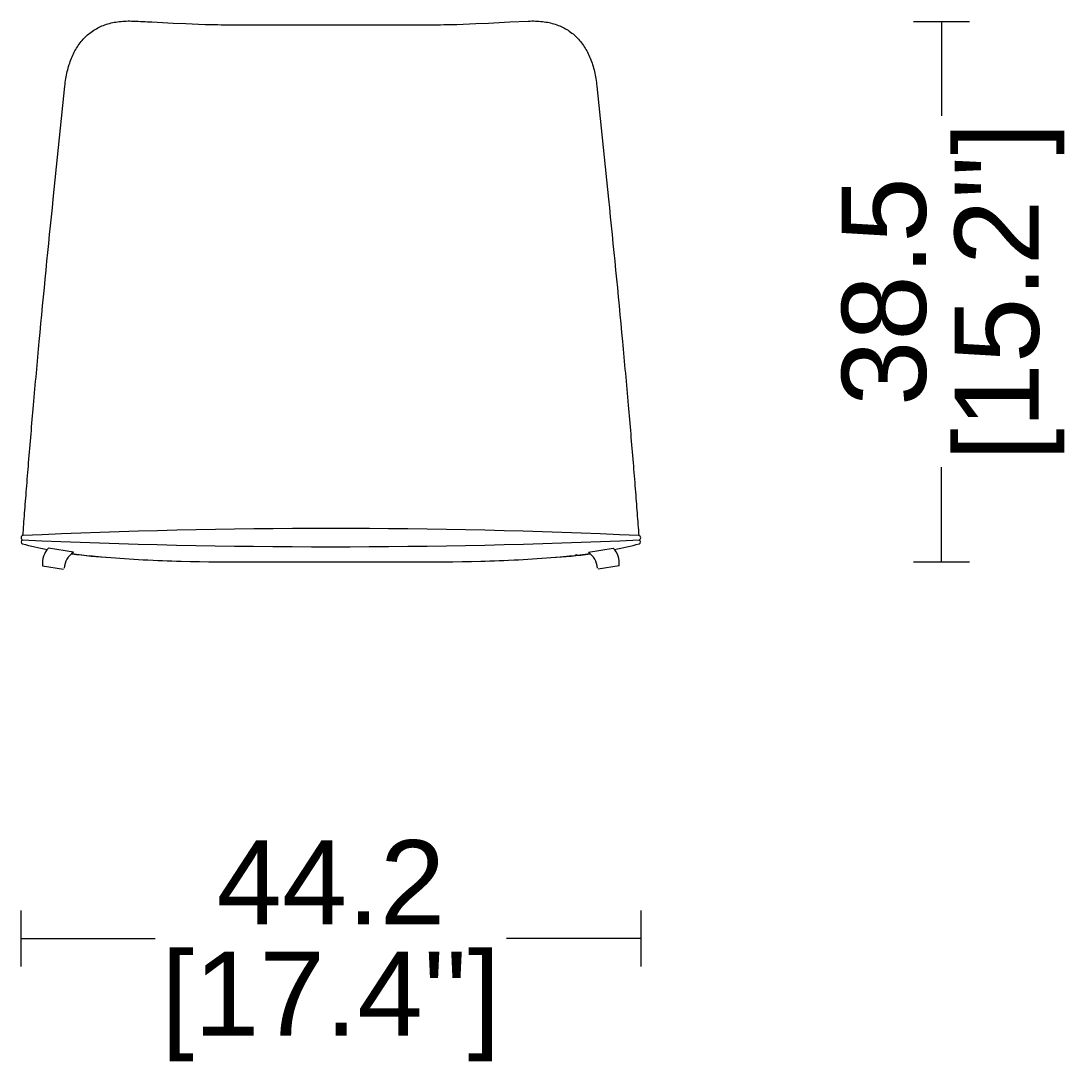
# Model space of a CAD drawing. Header units: centimetres. Extents: x 10400 to 15023, y -8038 to -5428.
# Tile 20 of 20: x 14274 to 15023, y -6330 to -5583. Entities that reach past the tile are written whole.
import ezdxf

# ---------------------------------------------------------------- set-up
doc = ezdxf.new("R2010")
doc.units = ezdxf.units.CM
doc.layers.add('CC-DIMENSION', color=251, linetype='Continuous')
doc.layers.add('Livello 1', color=250, linetype='Continuous')
doc.styles.add('Cassina', font='arial.ttf')
doc.dimstyles.new('ABACO custom interiors_ass', dxfattribs={"dimtxt": 3, "dimasz": 1, "dimexe": 1, "dimexo": 2, "dimgap": 0.5, "dimtad": 0, "dimdec": 1, "dimlfac": 0.1, "dimzin": 0, "dimdsep": 46, "dimtxsty": 'Cassina', "dimblk": 'NONE', "dimcen": 1, "dimclrd": 256, "dimclre": 256, "dimclrt": 7, "dimadec": 0, "dimazin": 0, "dimtfac": 1, "dimtdec": 1, "dimtofl": 0, "dimtmove": 1, "dimatfit": 2, "dimldrblk": 'OBLIQUE', "dimfxl": 1, "dimfxlon": 1, "dimtolj": 1, "dimtzin": 0, "dimarcsym": 1})

# ---------------------------------------------------------------- blocks, each defined once
blk = doc.blocks.new('*D390')
at = {"layer": 'CC-DIMENSION', "lineweight": -2, "transparency": 16777216}
for p, q in [((14910.75, -5583.87), (14950.75, -5583.87)), ((14930.75, -5583.87), (14930.75, -5651.23)), ((14930.75, -5969.18), (14930.75, -5901.82)), ((14910.75, -5969.18), (14950.75, -5969.18))]:
    blk.add_line(p, q, dxfattribs=at)
at = {"layer": 'Defpoints', "color": 0, "transparency": 16777216}
for p in [(14646.21, -5583.87), (14930.75, -5583.87), (14481.95, -5969.18)]:
    blk.add_point(p, dxfattribs=at)
at = {"layer": 'CC-DIMENSION', "color": 7, "transparency": 16777216, "char_height": 60, "attachment_point": 5, "rotation": 90, "style": 'Cassina'}
for s, insert in [("\\A1;[15.2'']", (14979.2, -5776.53)), ('\\A1;38.5', (14890.09, -5776.53))]:
    blk.add_mtext(s, dxfattribs=dict(at, insert=insert))
blk = doc.blocks.new('_None')
blk = doc.blocks.new('_Oblique')
at = {"color": 0, "linetype": 'ByBlock', "lineweight": -2}
blk.add_line((-0.5, -0.5), (0.5, 0.5), dxfattribs=at)
blk = doc.blocks.new('*D393')
at = {"layer": 'CC-DIMENSION', "lineweight": -2, "transparency": 16777216}
for p, q in [((14274.4, -6217.89), (14274.4, -6257.89)), ((14716.29, -6217.89), (14716.29, -6257.89)), ((14274.4, -6237.89), (14370.05, -6237.89)), ((14716.29, -6237.89), (14620.64, -6237.89))]:
    blk.add_line(p, q, dxfattribs=at)
at = {"layer": 'Defpoints', "color": 0, "transparency": 16777216}
for p in [(14274.4, -5952.13), (14716.29, -5952.13), (14716.29, -6237.89)]:
    blk.add_point(p, dxfattribs=at)
at = {"layer": 'CC-DIMENSION', "color": 7, "transparency": 16777216, "char_height": 60, "attachment_point": 5, "style": 'Cassina'}
for s, insert in [('\\A1;44.2', (14495.35, -6197.76)), ("\\A1;[17.4'']", (14495.35, -6286.34))]:
    blk.add_mtext(s, dxfattribs=dict(at, insert=insert))

msp = doc.modelspace()

# ---------------------------------------------------------------- linework, layer by layer
at = {"layer": 'Livello 1'}
for p, q in [((14297.4, -5710.51), (14305.69, -5629.98)), ((14685, -5629.98), (14693.29, -5710.51)), ((14311.73, -5962.38), (14294.04, -5959.44)), ((14678.96, -5962.38), (14696.65, -5959.44)), ((14289.8, -5972.11), (14304.76, -5974.51)), ((14700.89, -5972.11), (14685.93, -5974.51))]:
    msp.add_line(p, q, dxfattribs=at)
for points in [[(14305.69, -5629.98, -0.014913), (14306.41, -5624.57, -0.035141), (14308.74, -5614.59, -0.02061), (14310.37, -5610.03, -0.022736), (14312.33, -5605.77), (14312.86, -5604.76), (14313.42, -5603.76), (14314.01, -5602.78), (14314.62, -5601.82), (14315.24, -5600.89), (14315.88, -5599.97), (14316.55, -5599.07), (14317.25, -5598.19), (14317.96, -5597.35), (14318.69, -5596.52), (14319.45, -5595.71), (14320.22, -5594.93), (14321.02, -5594.17), (14321.84, -5593.43), (14322.67, -5592.72), (14323.53, -5592.04), (14324.41, -5591.38), (14325.31, -5590.74), (14326.23, -5590.13), (14327.17, -5589.55), (14328.13, -5588.99), (14329.1, -5588.46), (14330.09, -5587.96), (14331.1, -5587.49), (14332.13, -5587.03), (14333.18, -5586.61), (14334.24, -5586.22), (14335.31, -5585.85), (14336.41, -5585.51), (14337.52, -5585.19), (14338.65, -5584.9), (14339.77, -5584.65, -0.023871), (14344.48, -5583.87, -0.021742), (14349.42, -5583.5, -0.019601), (14354.59, -5583.55)], [(14354.59, -5583.55, 0.000075), (14367.81, -5584.18), (14383.01, -5584.92), (14391.98, -5585.35), (14396.51, -5585.54), (14401.06, -5585.72), (14405.63, -5585.87), (14410.22, -5585.99, 0.002638), (14419.46, -5586.16, 0.002071), (14428.8, -5586.24, 0.000832), (14433.49, -5586.25, 0.000669), (14438.19, -5586.25, 0.000721), (14447.65, -5586.22, -0.000101), (14457.16, -5586.18, -0.000373), (14461.93, -5586.17, -0.000512), (14466.7, -5586.16, -0.000707), (14476.26, -5586.17, -0.000019), (14485.81, -5586.2, 0.001524), (14504.88, -5586.2, -0.000019), (14514.43, -5586.17, -0.000707), (14523.99, -5586.16, -0.000512), (14528.77, -5586.17, -0.000373), (14533.53, -5586.18, -0.000101), (14543.04, -5586.22, 0.000721), (14552.5, -5586.25, 0.000669), (14557.21, -5586.25, 0.000832), (14561.9, -5586.24, 0.002071), (14571.23, -5586.16, 0.002635), (14580.48, -5585.99), (14585.07, -5585.87), (14589.63, -5585.72), (14594.18, -5585.54), (14598.71, -5585.35), (14607.68, -5584.92), (14622.88, -5584.18), (14636.1, -5583.55)], [(14636.1, -5583.55, -0.019602), (14641.27, -5583.5, -0.021742), (14646.21, -5583.87, -0.023872), (14650.92, -5584.65), (14652.05, -5584.9), (14653.17, -5585.19), (14654.28, -5585.51), (14655.38, -5585.85), (14656.45, -5586.22), (14657.51, -5586.61), (14658.56, -5587.03), (14659.59, -5587.49), (14660.6, -5587.96), (14661.59, -5588.46), (14662.57, -5588.99), (14663.53, -5589.55), (14664.46, -5590.13), (14665.38, -5590.74), (14666.28, -5591.38), (14667.16, -5592.04), (14668.02, -5592.72), (14668.86, -5593.43), (14669.67, -5594.17), (14670.47, -5594.93), (14671.25, -5595.71), (14672, -5596.52), (14672.74, -5597.35), (14673.44, -5598.19), (14674.14, -5599.07), (14674.81, -5599.97), (14675.45, -5600.89), (14676.08, -5601.82), (14676.69, -5602.78), (14677.27, -5603.76), (14677.83, -5604.76), (14678.37, -5605.77, -0.022736), (14680.32, -5610.03, -0.02061), (14681.95, -5614.59, -0.035141), (14684.28, -5624.57, -0.014913), (14685, -5629.98)], [(14275.81, -5950.57, -0.000997), (14276.98, -5934.63, -0.000872), (14278.32, -5917.27, -0.00078), (14279.83, -5898.57, -0.001399), (14283.33, -5857.46, -0.001275), (14287.45, -5811.97, -0.002467), (14297.4, -5710.51)], [(14693.29, -5710.51, -0.002467), (14703.24, -5811.97, -0.001275), (14707.36, -5857.46, -0.001399), (14710.86, -5898.57, -0.00078), (14712.37, -5917.27, -0.000872), (14713.71, -5934.63, -0.000996), (14714.89, -5950.55, -0.000901)], [(14310.45, -5963.37, 0.011056), (14325.01, -5965.03)], [(14665.68, -5965.03, 0.010805), (14680.25, -5963.38, 0.001446)]]:
    msp.add_lwpolyline(points, format="xyb", dxfattribs=at)
msp.add_lwpolyline([(14325.24, -5965.05), (14331.81, -5965.62), (14338.38, -5966.16), (14341.67, -5966.42), (14344.96, -5966.66), (14348.25, -5966.9), (14351.55, -5967.12), (14354.84, -5967.33), (14358.13, -5967.53), (14361.43, -5967.72), (14364.73, -5967.9), (14368.68, -5968.09), (14371.98, -5968.24), (14375.28, -5968.37), (14378.59, -5968.5), (14381.9, -5968.61), (14385.21, -5968.71), (14388.52, -5968.8), (14395.15, -5968.94), (14401.79, -5969.06), (14408.44, -5969.14), (14415.08, -5969.2), (14421.75, -5969.23), (14428.42, -5969.25), (14441.77, -5969.24), (14468.55, -5969.19), (14495.35, -5969.18), (14522.14, -5969.19), (14548.92, -5969.24), (14562.27, -5969.25), (14568.94, -5969.23), (14575.61, -5969.2), (14582.26, -5969.14), (14588.9, -5969.06), (14595.54, -5968.94), (14602.18, -5968.8), (14605.48, -5968.71), (14608.79, -5968.61), (14612.1, -5968.5), (14615.41, -5968.37), (14618.71, -5968.24), (14622.01, -5968.09), (14625.97, -5967.9), (14629.26, -5967.72), (14632.56, -5967.53), (14635.85, -5967.33), (14639.15, -5967.12), (14642.44, -5966.9), (14645.73, -5966.66), (14649.02, -5966.42), (14652.31, -5966.16), (14658.88, -5965.62), (14665.45, -5965.05)], dxfattribs=at)
for centre, radius, start, end in [((14275.99, -5952.13), 1.59, 96.56315, 255.29892), ((14495.43, -10667.77), 4722.32, 87.3364, 92.66565), ((14714.7, -5952.13), 1.59, 284.70108, 83.43685), ((14275.88, -5955.06), 1.42, 101.98049, 249.9879), ((14355.56, -5647.44), 319.18, 255.45437, 258.71672), ((14495.26, -895.14), 5063.29, 267.5114, 272.4886), ((14304.38, -5969.95), 14.74, 134.5476, 188.42986), ((14686.31, -5969.95), 14.74, 351.57014, 45.4524), ((14637.36, -5662.99), 303.57, 281.45246, 284.87601), ((14714.81, -5955.05), 1.42, 290.0121, 78.01951), ((14320.4, -5974.89), 15.22, 124.72691, 175.55309), ((14355.56, -5647.44), 319.18, 261.86685, 266.91494), ((14637.36, -5662.99), 303.57, 272.93754, 278.14754), ((14670.35, -5965.84), 1.5, 63.71775, 128.2824), ((14670.29, -5974.89), 15.22, 4.44691, 55.27309)]:
    msp.add_arc(centre, radius, start, end, dxfattribs=at)

# ---------------------------------------------------------------- dimensions: what is measured, and where the dimension line sits
at = {"layer": 'CC-DIMENSION'}
dim = msp.add_linear_dim(base=(14930.75, -5583.87), p1=(14481.95, -5969.18), p2=(14646.21, -5583.87), angle=90, dimstyle='ABACO custom interiors_ass', override={"dimscale": 0, "dimpost": '\\X'}, dxfattribs=at)
dim.commit()
dim.dimension.update_dxf_attribs({"geometry": '*D390', "text_midpoint": (14930.75, -5776.53)})
dim = msp.add_linear_dim(base=(14716.29, -6237.89), p1=(14274.4, -5952.13), p2=(14716.29, -5952.13), dimstyle='ABACO custom interiors_ass', override={"dimscale": 0, "dimpost": '\\X'}, dxfattribs=at)
dim.commit()
dim.dimension.update_dxf_attribs({"geometry": '*D393', "text_midpoint": (14495.35, -6237.89)})

doc.saveas('drawing.dxf')
